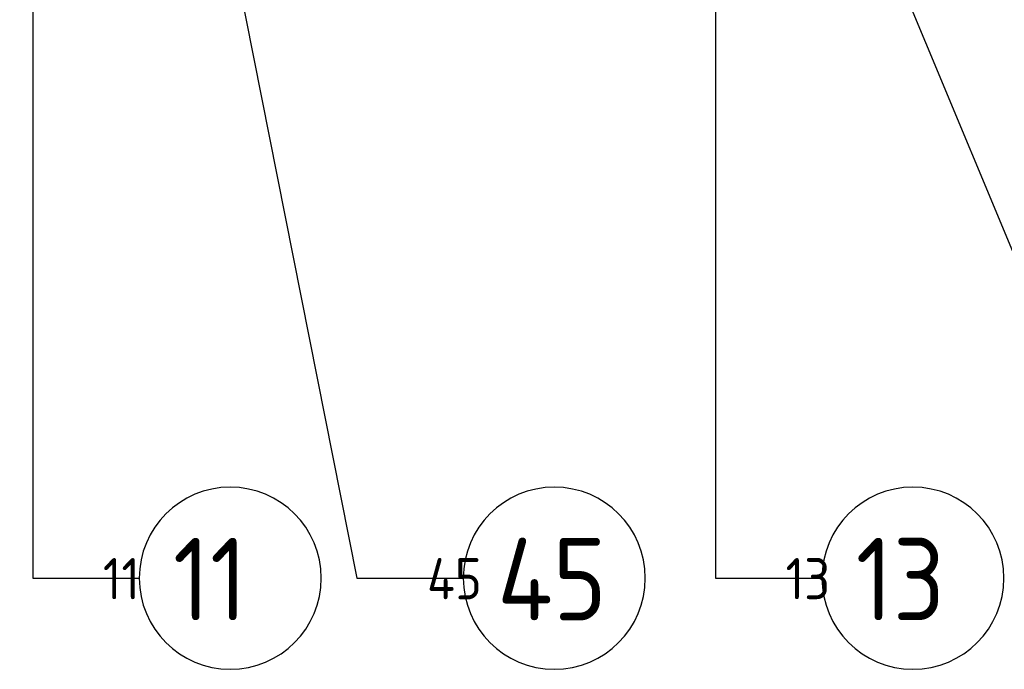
# Model space of a CAD drawing. Extents: x -89225 to 110569, y 13360 to 87647.
# Tile 194 of 256: x 35360 to 37508, y 54954 to 56371. Entities that reach past the tile are written whole.
import ezdxf

# ---------------------------------------------------------------- set-up
doc = ezdxf.new("R2010")
doc.units = 0
for name, color, linetype in [('Iv-Lines 035', 4, 'Continuous'), ('Iv-Lines 035 @ 100', 4, 'Continuous'), ('Iv-Lines 035 @ 50', 4, 'Continuous')]:
    doc.layers.add(name, color=color, linetype=linetype)
doc.styles.add('ISO', font='ISO.SHX')

# ---------------------------------------------------------------- blocks, each defined once
blk = doc.blocks.new('*U48')
for points in [[(0, -18.467), (0, 0)], [(0, 0), (2.324, 0)]]:
    blk.add_lwpolyline(points)
blk.add_circle((4.31, 0), 1.986)
blk.add_solid([(0.285, -16.758), (0, -18.467), (-0.285, -16.758)])
at = {"style": 'ISO'}
blk.add_attdef('NUMMER', (3.146, -0.835), '', height=1.8, dxfattribs=at)
blk = doc.blocks.new('*U516')
at = {"layer": 'Iv-Lines 035 @ 100'}
ref = blk.add_blockref('*U48', (36878, 55153), dxfattribs=dict(at, xscale=-100, yscale=100, zscale=100, rotation=180))
ref.add_attrib('NUMMER', '13', (37184.2, 55061), dxfattribs={"layer": '0', "height": 180, "style": 'ISO'})
at = {"layer": 'Iv-Lines 035 @ 50'}
ref = blk.add_blockref('*U48', (-36878, 55153), dxfattribs=dict(at, xscale=50, yscale=50, zscale=-50, rotation=180))
ref.add_attrib('NUMMER', '13', (37031.1, 55107), dxfattribs={"layer": '0', "height": 90, "style": 'ISO'})
blk = doc.blocks.new('*U52')
for points in [[(0, -18.467), (0, 0)], [(0, 0), (2.324, 0)]]:
    blk.add_lwpolyline(points)
blk.add_circle((4.31, 0), 1.986)
blk.add_solid([(0.285, -16.758), (0, -18.467), (-0.285, -16.758)])
at = {"style": 'ISO'}
blk.add_attdef('NUMMER', (3.146, -0.835), '', height=1.8, dxfattribs=at)
blk = doc.blocks.new('*U519')
at = {"layer": 'Iv-Lines 035 @ 100'}
ref = blk.add_blockref('*U52', (35388, 55153), dxfattribs=dict(at, xscale=-100, yscale=100, zscale=100, rotation=180))
ref.add_attrib('NUMMER', '11', (35694.1, 55061), dxfattribs={"layer": '0', "height": 180, "style": 'ISO'})
at = {"layer": 'Iv-Lines 035 @ 50'}
ref = blk.add_blockref('*U52', (-35388, 55153), dxfattribs=dict(at, xscale=50, yscale=50, zscale=-50, rotation=180))
ref.add_attrib('NUMMER', '11', (35541.1, 55107), dxfattribs={"layer": '0', "height": 90, "style": 'ISO'})
blk = doc.blocks.new('*U77')
for points in [[(-7.78, -18.652), (0, 0)], [(0, 0), (2.324, 0)]]:
    blk.add_lwpolyline(points)
blk.add_circle((4.31, 0), 1.986)
blk.add_solid([(-6.86, -17.185), (-7.78, -18.652), (-7.385, -16.966)])
at = {"style": 'ISO'}
blk.add_attdef('NUMMER', (3.146, -0.835), '', height=1.8, dxfattribs=at)
blk = doc.blocks.new('*U551')
at = {"layer": 'Iv-Lines 035 @ 100'}
ref = blk.add_blockref('*U77', (37823.8, 55153), dxfattribs=dict(at, xscale=-100, yscale=100, zscale=100, rotation=180))
ref.add_attrib('NUMMER', '44', (38130, 55061), dxfattribs={"layer": '0', "height": 180, "style": 'ISO'})
blk = doc.blocks.new('*U78')
for points in [[(-3.818, -19.252), (0, 0)], [(0, 0), (2.324, 0)]]:
    blk.add_lwpolyline(points)
blk.add_circle((4.31, 0), 1.986)
blk.add_solid([(-3.206, -17.631), (-3.818, -19.252), (-3.765, -17.521)])
at = {"style": 'ISO'}
blk.add_attdef('NUMMER', (3.146, -0.835), '', height=1.8, dxfattribs=at)
blk = doc.blocks.new('*U552')
at = {"layer": 'Iv-Lines 035 @ 100'}
ref = blk.add_blockref('*U78', (36095.3, 55153), dxfattribs=dict(at, xscale=-100, yscale=100, zscale=100, rotation=180))
ref.add_attrib('NUMMER', '45', (36401.6, 55061), dxfattribs={"layer": '0', "height": 180, "style": 'ISO'})
at = {"layer": 'Iv-Lines 035 @ 50'}
ref = blk.add_blockref('*U78', (-36095.3, 55153), dxfattribs=dict(at, xscale=50, yscale=50, zscale=-50, rotation=180))
ref.add_attrib('NUMMER', '45', (36248.5, 55107), dxfattribs={"layer": '0', "height": 90, "style": 'ISO'})

msp = doc.modelspace()

# ---------------------------------------------------------------- block references
at = {"layer": 'Iv-Lines 035'}
for name in ['*U552', '*U551', '*U516', '*U519']:
    msp.add_blockref(name, (0, 0), dxfattribs=at)

doc.saveas('drawing.dxf')
